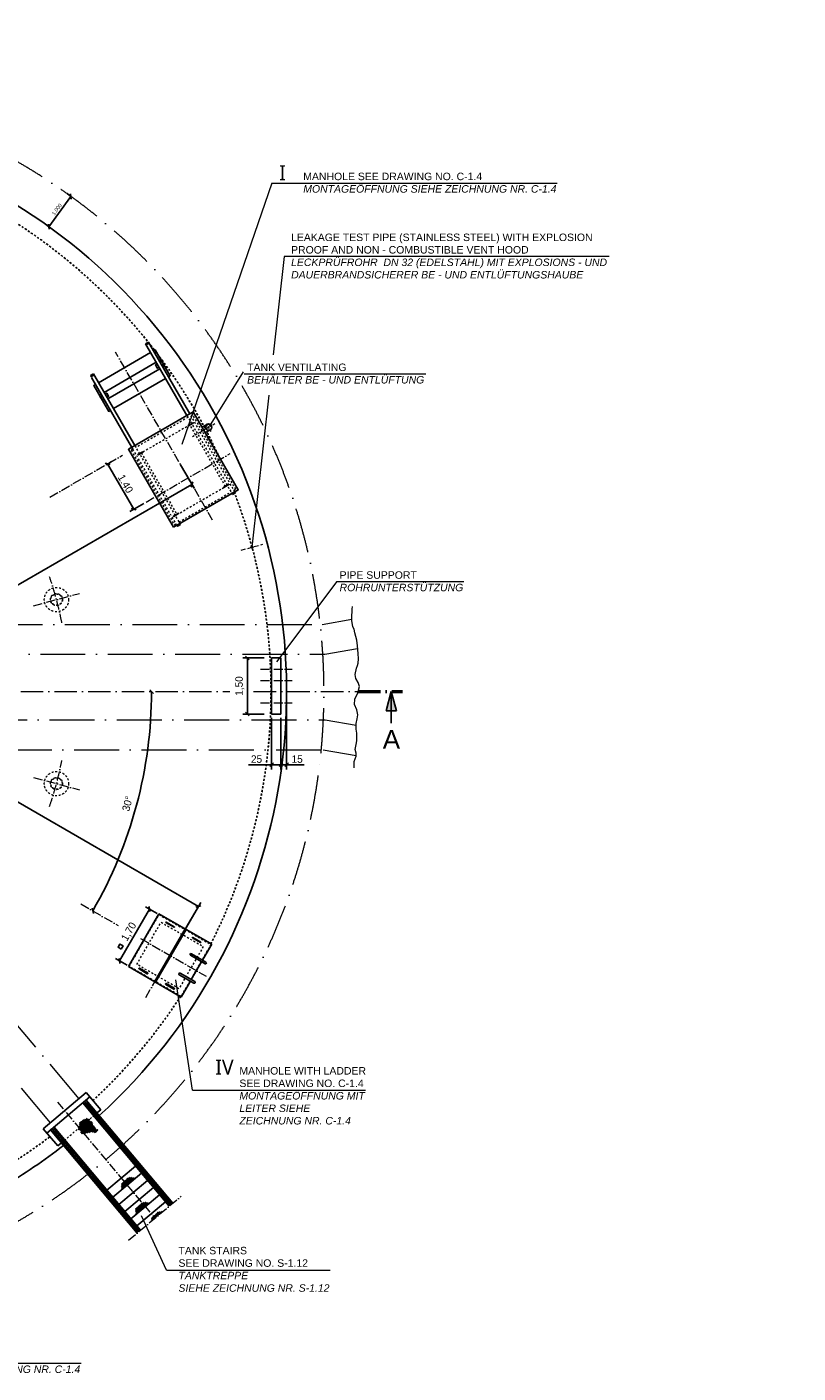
# Model space of a CAD drawing. Header units: millimetres. Extents: x -3395 to 5934498, y -177084 to 63013.
# Tile 43 of 256: x 49176 to 69784, y -18210 to 17762. Entities that reach past the tile are written whole.
import ezdxf

# ---------------------------------------------------------------- set-up
doc = ezdxf.new("R2010")
doc.units = ezdxf.units.MM
for name, pattern in [('ACAD_ISO02W100', [15, 12, -3]), ('ACAD_ISO10W100', [18, 12, -3, 0, -3]), ('JIS_02_1.0', [2, 1, -1])]:
    doc.linetypes.add(name, pattern=pattern)
doc.layers.add('Bemaßung', color=7, linetype='Continuous', lineweight=9)
doc.layers.add('Beschriftung', color=7, linetype='Continuous', lineweight=9)
doc.styles.add('LBB3.5M1000', font='isocp.shx', dxfattribs={"height": 3.5})
doc.dimstyles.new('DIN', dxfattribs={"dimtxt": 2.5, "dimasz": 2.5, "dimexe": 1.25, "dimexo": 0.625, "dimtad": 1, "dimtih": 1, "dimdec": 4, "dimdsep": 46, "dimlunit": 6, "dimtxsty": 'Standard', "dimcen": 2.5, "dimadec": 0, "dimazin": 0, "dimtfac": 1, "dimtdec": 4, "dimtmove": 0, "dimatfit": 3, "dimfxl": 0, "dimtvp": 1, "dimtolj": 1, "dimtzin": 0, "dimarcsym": 0})

# ---------------------------------------------------------------- blocks, each defined once
blk = doc.blocks.new('_Oblique')
at = {"color": 0, "linetype": 'ByBlock', "lineweight": -2}
blk.add_line((-0.5, -0.5), (0.5, 0.5), dxfattribs=at)
blk = doc.blocks.new('*D1')
at = {"layer": 'Bemaßung', "color": 0, "lineweight": -2, "transparency": 16777216}
blk.add_arc((40789, 0), 11921, 150, 180, dxfattribs=at)
at = {"layer": 'DEFPOINTS', "color": 0, "transparency": 16777216}
for p in [(29833, 6326), (30864, 5731), (29587, 4077), (22908, 0), (54595, 0)]:
    blk.add_point(p, dxfattribs=at)
at = {"layer": 'Bemaßung', "color": 0, "lineweight": -2, "transparency": 16777216, "xscale": 100, "yscale": 100, "zscale": 100}
for p, rotation in [((30466, 5960), 60.00000000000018), ((28869, 0), 270)]:
    blk.add_blockref('_Oblique', p, dxfattribs=dict(at, rotation=rotation))
at = {"layer": 'Bemaßung', "color": 0, "transparency": 16777216, "insert": (29058, 3124), "char_height": 200, "attachment_point": 5, "rotation": 75.0877}
blk.add_mtext('\\A1;30°', dxfattribs=at)
blk = doc.blocks.new('*D5')
at = {"layer": 'Bemaßung', "color": 0, "lineweight": -2, "transparency": 16777216}
for p, q in [((51385, 6117), (51439, 6148)), ((52031, 4874), (51331, 6086)), ((52304, 5031), (51922, 4811))]:
    blk.add_line(p, q, dxfattribs=at)
at = {"layer": 'DEFPOINTS', "color": 0, "transparency": 16777216}
for p in [(51331, 6086), (51331, 6086), (52358, 5063)]:
    blk.add_point(p, dxfattribs=at)
at = {"layer": 'Bemaßung', "color": 0, "lineweight": -2, "transparency": 16777216, "xscale": 100, "yscale": 100, "zscale": 100}
for p, rotation in [((51331, 6086), 120.0000000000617), ((52031, 4874), 300.0000000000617)]:
    blk.add_blockref('_Oblique', p, dxfattribs=dict(at, rotation=rotation))
at = {"layer": 'Bemaßung', "color": 0, "transparency": 16777216, "insert": (51810, 5555), "char_height": 200, "attachment_point": 5, "rotation": 300}
blk.add_mtext('\\A1;1.40', dxfattribs=at)
blk = doc.blocks.new('*D6')
at = {"layer": 'Bemaßung', "color": 0, "lineweight": -2, "transparency": 16777216}
for p, q in [((52653, -5926), (52345, -5748)), ((51653, -7196), (52453, -5810)), ((51853, -7312), (51545, -7134))]:
    blk.add_line(p, q, dxfattribs=at)
at = {"layer": 'DEFPOINTS', "color": 0, "transparency": 16777216}
for p in [(52453, -5810), (52708, -5957), (51908, -7343)]:
    blk.add_point(p, dxfattribs=at)
at = {"layer": 'Bemaßung', "color": 0, "lineweight": -2, "transparency": 16777216, "xscale": 100, "yscale": 100, "zscale": 100}
for p, rotation in [((52453, -5810), 60.00000000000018), ((51653, -7196), 240.0000000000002)]:
    blk.add_blockref('_Oblique', p, dxfattribs=dict(at, rotation=rotation))
at = {"layer": 'Bemaßung', "color": 0, "transparency": 16777216, "insert": (51909, -6420), "char_height": 200, "attachment_point": 5, "rotation": 60}
blk.add_mtext('\\A1;1,70', dxfattribs=at)
blk = doc.blocks.new('*D11')
at = {"layer": 'Bemaßung', "color": 0, "lineweight": -2, "transparency": 16777216}
for p, q in [((55514, 900), (54944, 900)), ((55069, -600), (55069, 900)), ((55514, -600), (54944, -600))]:
    blk.add_line(p, q, dxfattribs=at)
at = {"layer": 'DEFPOINTS', "color": 0, "transparency": 16777216}
for p in [(55069, 900), (55714, 900), (55714, -600)]:
    blk.add_point(p, dxfattribs=at)
at = {"layer": 'Bemaßung', "color": 0, "lineweight": -2, "transparency": 16777216, "xscale": 100, "yscale": 100, "zscale": 100}
for p, rotation in [((55069, 900), 90), ((55069, -600), 270)]:
    blk.add_blockref('_Oblique', p, dxfattribs=dict(at, rotation=rotation))
at = {"layer": 'Bemaßung', "color": 0, "transparency": 16777216, "insert": (54863, 150), "char_height": 200, "attachment_point": 5, "rotation": 90}
blk.add_mtext('\\A1;1,50', dxfattribs=at)
blk = doc.blocks.new('*D12')
at = {"layer": 'Bemaßung', "color": 0, "lineweight": -2, "transparency": 16777216}
for p, q in [((56114, -100), (56114, -2079)), ((55964, -700), (55964, -2079)), ((55964, -1954), (56114, -1954)), ((56114, -1954), (56581, -1954))]:
    blk.add_line(p, q, dxfattribs=at)
at = {"layer": 'DEFPOINTS', "color": 0, "transparency": 16777216}
for p in [(56114, 0), (55964, -600), (56114, -1954)]:
    blk.add_point(p, dxfattribs=at)
at = {"layer": 'Bemaßung', "color": 0, "lineweight": -2, "transparency": 16777216, "xscale": 100, "yscale": 100, "zscale": 100, "rotation": 180}
blk.add_blockref('_Oblique', (55964, -1954), dxfattribs=at)
at = {"layer": 'Bemaßung', "color": 0, "lineweight": -2, "transparency": 16777216, "xscale": 100, "yscale": 100, "zscale": 100}
blk.add_blockref('_Oblique', (56114, -1954), dxfattribs=at)
at = {"layer": 'Bemaßung', "color": 0, "transparency": 16777216, "insert": (56398, -1804), "char_height": 200, "attachment_point": 5}
blk.add_mtext('\\A1;15', dxfattribs=at)
blk = doc.blocks.new('*D13')
at = {"layer": 'Bemaßung', "color": 0, "lineweight": -2, "transparency": 16777216}
for p, q in [((55714, -700), (55714, -2079)), ((55964, -700), (55964, -2079)), ((55714, -1954), (55096, -1954)), ((55964, -1954), (55714, -1954))]:
    blk.add_line(p, q, dxfattribs=at)
at = {"layer": 'DEFPOINTS', "color": 0, "transparency": 16777216}
for p in [(55714, -600), (55964, -600), (55964, -1954)]:
    blk.add_point(p, dxfattribs=at)
at = {"layer": 'Bemaßung', "color": 0, "lineweight": -2, "transparency": 16777216, "xscale": 100, "yscale": 100, "zscale": 100, "rotation": 180}
blk.add_blockref('_Oblique', (55714, -1954), dxfattribs=at)
at = {"layer": 'Bemaßung', "color": 0, "lineweight": -2, "transparency": 16777216, "xscale": 100, "yscale": 100, "zscale": 100}
blk.add_blockref('_Oblique', (55964, -1954), dxfattribs=at)
at = {"layer": 'Bemaßung', "color": 0, "transparency": 16777216, "insert": (55312, -1804), "char_height": 200, "attachment_point": 5}
blk.add_mtext('\\A1;25', dxfattribs=at)
blk = doc.blocks.new('*D17')
at = {"layer": 'Bemaßung', "color": 0, "lineweight": -2, "transparency": 16777216}
for p, q in [((49763, 12423), (50349, 13233)), ((50349, 13233), (50247, 13307)), ((49763, 12423), (49662, 12496))]:
    blk.add_line(p, q, dxfattribs=at)
at = {"layer": 'DEFPOINTS', "color": 0, "transparency": 16777216}
for p in [(50349, 13233), (50349, 13233), (49763, 12423)]:
    blk.add_point(p, dxfattribs=at)
at = {"layer": 'Bemaßung', "color": 0, "lineweight": -2, "transparency": 16777216, "xscale": 100, "yscale": 100, "zscale": 100}
for p, rotation in [((50349, 13233), 54.15699660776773), ((49763, 12423), 234.1569966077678)]:
    blk.add_blockref('_Oblique', p, dxfattribs=dict(at, rotation=rotation))
at = {"layer": 'Bemaßung', "color": 0, "transparency": 16777216, "insert": (49975, 12887), "char_height": 100, "attachment_point": 5, "rotation": 54.157}
blk.add_mtext('\\A1;1.000', dxfattribs=at)
blk = doc.blocks.new('*D403')
at = {"layer": 'Bemaßung', "color": 0, "lineweight": -2, "transparency": 16777216}
for p, q in [((53284, 6059), (53650, 5425)), ((53587, 5534), (41593, -1391)), ((41289, -866), (41655, -1500))]:
    blk.add_line(p, q, dxfattribs=at)
at = {"layer": 'DEFPOINTS', "color": 0, "transparency": 16777216}
for p in [(52784, 6925), (40789, 0), (41593, -1391)]:
    blk.add_point(p, dxfattribs=at)
at = {"layer": 'Bemaßung', "color": 0, "lineweight": -2, "transparency": 16777216, "xscale": 100, "yscale": 100, "zscale": 100}
for p, rotation in [((53587, 5534), 29.99999999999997), ((41593, -1391), 210)]:
    blk.add_blockref('_Oblique', p, dxfattribs=dict(at, rotation=rotation))
at = {"layer": 'Bemaßung', "color": 0, "transparency": 16777216, "insert": (47515, 2308), "char_height": 200, "attachment_point": 5, "rotation": 30}
blk.add_mtext('\\A1;13.850', dxfattribs=at)
blk = doc.blocks.new('*D404')
at = {"layer": 'Bemaßung', "color": 0, "lineweight": -2, "transparency": 16777216}
for p, q in [((41039, 433), (41608, 1419)), ((41546, 1310), (53757, -5740)), ((53250, -6617), (53819, -5631))]:
    blk.add_line(p, q, dxfattribs=at)
at = {"layer": 'DEFPOINTS', "color": 0, "transparency": 16777216}
for p in [(40789, 0), (53757, -5740), (53000, -7050)]:
    blk.add_point(p, dxfattribs=at)
at = {"layer": 'Bemaßung', "color": 0, "lineweight": -2, "transparency": 16777216, "xscale": 100, "yscale": 100, "zscale": 100}
for p, rotation in [((41546, 1310), 149.9999999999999), ((53757, -5740), 329.9999999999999)]:
    blk.add_blockref('_Oblique', p, dxfattribs=dict(at, rotation=rotation))
at = {"layer": 'Bemaßung', "color": 0, "transparency": 16777216, "insert": (48244, -2335), "char_height": 200, "attachment_point": 5, "rotation": 330}
blk.add_mtext('\\A1;14.100', dxfattribs=at)
blk = doc.blocks.new('*D767')
at = {"layer": 'Bemaßung', "color": 0, "lineweight": -2, "transparency": 16777216}
blk.add_arc((40789, 0), 11716, 330, 0, dxfattribs=at)
at = {"layer": 'DEFPOINTS', "color": 0, "transparency": 16777216}
for p in [(22908, 0), (54595, 0), (52328, -2034), (50619, -5675), (51617, -6252)]:
    blk.add_point(p, dxfattribs=at)
at = {"layer": 'Bemaßung', "color": 0, "lineweight": -2, "transparency": 16777216, "xscale": 100, "yscale": 100, "zscale": 100}
for p, rotation in [((52506, 0), 90), ((50936, -5858), 239.9999999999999)]:
    blk.add_blockref('_Oblique', p, dxfattribs=dict(at, rotation=rotation))
at = {"layer": 'Bemaßung', "color": 0, "transparency": 16777216, "insert": (51864, -2994), "char_height": 200, "attachment_point": 5, "rotation": 74.8735}
blk.add_mtext('\\A1;30°', dxfattribs=at)

msp = doc.modelspace()

# ---------------------------------------------------------------- hatches: boundary and pattern name
for points in [[(58913.00614, 0), (58775.76457, -512.19248), (58913.00614, -512.19248)], [(58913.00614, 0), (58913.00614, -512.19248), (59050.2477, -512.19248)]]:
    msp.add_hatch(color=256).paths.add_polyline_path(points)
h = msp.add_hatch()
h.set_pattern_fill('NET', color=256, scale=10, style=0)
h.set_pattern_definition([(310, (49654.185, -10122.823), (24.3219, 20.4085), []), (40, (49654.185, -10122.823), (-20.4085, 24.3219), [])])
h.paths.add_polyline_path([(50852.96323, -11460.59923), (50848.76207, -11427.00077), (50783.91531, -11411.10022), (50721.94458, -11426.16912), (50696.82144, -11439.56379), (50673.3731, -11457.98126), (50608.0526, -11493.14211), (50586.27904, -11513.23406), (50582.92928, -11551.74348), (50574.55496, -11608.6705), (50556.13117, -11640.48264), (50549.43164, -11672.29479), (50554.45638, -11704.10694), (50599.6781, -11725.87311), (50616.42692, -11767.73123), (50633.17574, -11804.5663), (50676.72286, -11821.30955), (50677.71531, -11821.3379), (50685.73381, -11820.44724), (50718.32936, -11809.11346), (50736.75297, -11807.69672), (50742.42178, -11807.69672), (50794.8581, -11785.02916), (50830.28816, -11783.61242), (50843.04295, -11782.19568), (50858.63205, -11772.27864), (50878.47281, -11772.27864), (50894.06211, -11763.77821), (50929.49197, -11762.36147), (50967.75634, -11780.77894), (51006.12204, -11790.87183), (51026.77348, -11779.45143), (51053.5716, -11742.61636), (51072.07639, -11704.69414), (51064.12584, -11704.27583), (51028.69579, -11704.27583), (51007.43787, -11691.52531), (51007.43787, -11677.35805), (51008.85502, -11653.27375), (50996.10023, -11634.85628), (50980.51113, -11623.5225), (50964.92203, -11619.27241), (50943.66392, -11606.52189), (50930.90913, -11592.35463), (50929.49197, -11561.18664), (50925.24031, -11539.93582), (50913.90287, -11508.76783), (50906.8169, -11498.85078), (50892.64476, -11493.18396), (50871.38684, -11486.10026), (50855.79774, -11483.26679)])
h = msp.add_hatch()
h.set_pattern_fill('NET', color=256, scale=10, style=0)
h.set_pattern_definition([(310, (50204.122, -10786.09), (24.3219, 20.4085), []), (40, (50204.122, -10786.09), (-20.4085, 24.3219), [])])
h.paths.add_polyline_path([(52068.20582, -13007.6189), (52046.72838, -12997.16645), (52033.62875, -12994.54736), (52019.21921, -12992.5831), (52002.84462, -12989.96401), (51992.36499, -12984.07124), (51980.57526, -12980.1426), (51960.92591, -12984.72595), (51949.79114, -12987.99975), (51924.24701, -12986.6902), (51912.45729, -12987.99975), (51900.01261, -12990.61885), (51884.94812, -12995.2022), (51875.12344, -12995.85691), (51856.12885, -13004.36877), (51834.51464, -13031.86888), (51788.01087, -13066.57117), (51772.29143, -13079.66639), (51760.5017, -13094.72599), (51751.33198, -13105.20211), (51734.95739, -13115.67836), (51716.61794, -13132.04738), (51706.79327, -13149.72595), (51706.13831, -13172.64258), (51707.44822, -13187.70218), (51702.20841, -13206.69029), (51702.20841, -13226.33311), (51705.48336, -13252.52355), (51710.72318, -13275.4403), (51712.68804, -13287.88068), (51721.57744, -13298.47465)])
h = msp.add_hatch()
h.set_pattern_fill('NET', color=256, scale=10, style=0)
h.set_pattern_definition([(310, (50579.736, -11451.696), (24.3219, 20.4085), []), (40, (50579.736, -11451.696), (-20.4085, 24.3219), [])])
h.paths.add_polyline_path([(52443.82, -13673.2253), (52422.34256, -13662.77285), (52409.24292, -13660.15375), (52394.83339, -13658.1895), (52378.4588, -13655.5704), (52367.97917, -13649.67763), (52356.18944, -13645.74899), (52336.54009, -13650.33234), (52325.40531, -13653.60615), (52299.86119, -13652.2966), (52288.07147, -13653.60615), (52275.62679, -13656.22524), (52260.5623, -13660.80859), (52250.73762, -13661.4633), (52231.74303, -13669.97517), (52210.12882, -13697.47527), (52163.62505, -13732.17757), (52147.90561, -13745.27279), (52136.11588, -13760.33238), (52126.94616, -13770.80851), (52110.57157, -13781.28476), (52092.23212, -13797.65378), (52082.40745, -13815.33234), (52081.75249, -13838.24897), (52083.0624, -13853.30857), (52077.82258, -13872.29668), (52077.82258, -13891.93951), (52081.09754, -13918.12994), (52086.33735, -13941.04669), (52088.30221, -13953.48707), (52097.19161, -13964.08105)])
h = msp.add_hatch()
h.set_pattern_fill('NET', color=256, scale=10, style=0)
h.set_pattern_definition([(310, (51007.173, -11698.298), (24.3219, 20.4085), []), (40, (51007.173, -11698.298), (-20.4085, 24.3219), [])])
h.paths.add_polyline_path([(52506.13388, -14145.52913), (52800.06416, -13898.89234), (52795.41663, -13896.279), (52783.6269, -13892.35036), (52763.97755, -13896.93371), (52752.84278, -13900.20751), (52727.29865, -13898.89797), (52715.50893, -13900.20751), (52703.06425, -13902.82661), (52687.99976, -13907.40996), (52678.17508, -13908.06467), (52659.18049, -13916.57653), (52637.56628, -13944.07664), (52591.06251, -13978.77894), (52575.34307, -13991.87415), (52563.55334, -14006.93375), (52554.38362, -14017.40987), (52538.00903, -14027.88612), (52519.66958, -14044.25514), (52509.84491, -14061.93371), (52509.18995, -14084.85034), (52510.49986, -14099.90994), (52505.26004, -14118.89805), (52505.26004, -14138.54087)])
at = {"layer": 'Beschriftung'}
for points in [[(54029.82376, 7151.1373, 0.4142135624), (53945.67376, 7066.9873), (53959.26643, 7066.9873, -0.316340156), (54029.82376, 7137.54463)], [(53959.26643, 7066.9873), (53945.67376, 7066.9873, 0.1989123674), (53970.32073, 7007.48426, -0.1800703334)], [(54029.82376, 7151.1373), (54029.82376, 7137.54463, -0.1800703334), (54089.3268, 7126.49033, 0.1989123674)]]:
    msp.add_hatch(color=256, dxfattribs=at).paths.add_polyline_path(points)

# ---------------------------------------------------------------- linework, layer by layer
at = {"linetype": 'ACAD_ISO10W100', "lineweight": 18, "ltscale": 20}
for p, q in [((54138.89455, 4578.07116), (51543.89455, 9072.743)), ((49791.63518, 5197.41825), (51733.08774, 6318.31641)), ((52358.06152, 5062.56443), (54609.72757, 6362.56443)), ((49353.03156, 2294.60672), (50578.44455, 2622.95514)), ((55414.44271, 600), (56264.44271, 600)), ((55414.44271, 300), (56264.44271, 300)), ((55414.44271, -300), (56264.44271, -300)), ((49353.03156, -2294.60672), (50578.44455, -2622.95514)), ((50619.31486, -5675.27933), (51617.42517, -6251.53859)), ((52353.49242, -8170.47836), (53647.30938, -5929.52164)), ((52214.13921, -6596.0516), (53966.01922, -7607.5)), ((49993.51849, -10968.99038), (52595.81064, -14070.2814)), ((51891.04975, -14661.646), (53300.57153, -13478.9168))]:
    msp.add_line(p, q, dxfattribs=at)
for p, q in [((52345.88793, 9293.28698), (52423.83022, 9338.28698)), ((53450.88793, 7379.37084), (52345.88793, 9293.28698)), ((52350.88793, 9284.62673), (52428.83022, 9329.62673)), ((52423.83022, 9338.28698), (53528.83022, 7424.37084)), ((52630.88793, 8799.6525), (51236.90116, 7994.83387)), ((52756.61868, 8872.24319), (52708.83022, 8844.6525)), ((52756.61868, 8872.24319), (52856.61868, 8699.03811)), ((52856.61868, 8699.03811), (52808.83022, 8671.44742)), ((50951.90116, 8488.46835), (50873.95888, 8443.46835)), ((50956.90116, 8479.80809), (50878.95888, 8434.80809)), ((50903.95888, 8391.50682), (52008.95888, 6477.59068)), ((52056.90116, 6574.55221), (50951.90116, 8488.46835)), ((52730.88793, 8626.44742), (51336.90116, 7821.62879)), ((51158.95888, 7949.83387), (51111.17041, 7922.24319)), ((51111.17041, 7922.24319), (51211.17041, 7749.03811)), ((51258.95888, 7776.62879), (51211.17041, 7749.03811)), ((53614.51614, 7186.3212), (53484.61233, 7111.3212)), ((53490.61233, 7100.92889), (53620.51614, 7175.92889)), ((53987.74876, 7139.86334), (53857.84495, 7064.86334)), ((54071.89876, 6994.11126), (53941.99495, 6919.11126)), ((52142.27296, 6336.3212), (52272.17677, 6411.3212)), ((52278.17677, 6400.92889), (52148.27296, 6325.92889)), ((54564.51614, 5540.87293), (54434.61233, 5465.87293)), ((54440.61233, 5455.48063), (54570.51614, 5530.48063)), ((54670.88793, 5266.26886), (54655.88793, 5292.24962)), ((54665.88793, 5274.92911), (54743.83022, 5319.92911)), ((54670.88793, 5266.26886), (54748.83022, 5311.26886)), ((54733.83022, 5337.24962), (54748.83022, 5311.26886)), ((53092.27296, 4690.87293), (53222.17677, 4765.87293)), ((53228.17677, 4755.48063), (53098.27296, 4680.48063)), ((53183.95888, 4442.43098), (53198.95888, 4416.45022)), ((53271.90116, 4470.11047), (53193.95888, 4425.11047)), ((53276.90116, 4461.45022), (53198.95888, 4416.45022)), ((53276.90116, 4461.45022), (53261.90116, 4487.43098)), ((55714.44271, -600), (55714.44271, 900)), ((55714.44271, 900), (55964.44271, 900)), ((55964.44271, 900), (55964.44271, -600)), ((58913.00614, 0), (58775.76457, -512.19248)), ((58913.00614, 0), (58913.00614, -839.91397)), ((58913.00614, 0), (59050.2477, -512.19248)), ((55964.44271, -600), (55714.44271, -600)), ((58775.76457, -512.19248), (58913.00614, -512.19248)), ((59050.2477, -512.19248), (58913.00614, -512.19248)), ((51887.0902, -7348.3107), (52702.0902, -5936.6893)), ((52702.0902, -5936.6893), (54113.7116, -6751.6893)), ((52588.13776, -7753.0607), (53403.13776, -6341.4393)), ((52614.11852, -7768.0607), (53429.11852, -6356.4393)), ((53108.08366, -6293.48799), (52891.57731, -6168.48799)), ((52897.57731, -6158.09568), (53114.08366, -6283.09568)), ((53818.22449, -6703.48799), (53601.71814, -6578.48799)), ((53607.71814, -6568.09568), (53824.22449, -6693.09568)), ((54113.7116, -6751.6893), (53868.2866, -7176.77787)), ((53935.06927, -7271.10689), (53545.35784, -7046.10689)), ((53569.50784, -7004.27787), (53959.21927, -7229.27787)), ((53298.7116, -8163.3107), (51887.0902, -7348.3107)), ((52173.57731, -7412.10047), (52390.08366, -7537.10047)), ((52402.08366, -7516.31586), (52185.57731, -7391.31586)), ((53269.50784, -7523.89311), (53659.21927, -7748.89311)), ((53844.1366, -7218.60689), (53568.2866, -7696.39311)), ((52883.71814, -7822.10047), (53100.22449, -7947.10047)), ((53112.22449, -7926.31586), (52895.71814, -7801.31586)), ((53635.06927, -7790.72213), (53245.35784, -7565.72213)), ((53544.1366, -7738.22213), (53298.7116, -8163.3107)), ((49611.82144, -11680.89442), (50760.8881, -10716.71301)), ((50760.8881, -10716.71301), (51146.56067, -11176.33967)), ((49708.23958, -11795.80109), (50857.30625, -10831.61967)), ((50665.79514, -10992.31658), (52978.83286, -13748.88759)), ((50731.82509, -11015.23531), (53006.29555, -13725.84366)), ((50757.72047, -10915.18206), (53070.75819, -13671.75308)), ((50768.82503, -10984.18866), (53043.2955, -13694.79702)), ((51146.56067, -11176.33967), (51046.97489, -11259.90206)), ((49997.49401, -12140.52109), (49611.82144, -11680.89442)), ((49899.75069, -11635.10419), (49807.82536, -11712.2387)), ((49807.82536, -11712.2387), (52120.86308, -14468.80972)), ((49873.85531, -11735.15743), (52148.32578, -14445.76578)), ((49899.75069, -11635.10419), (52212.78842, -14391.6752)), ((49910.85526, -11704.11079), (52185.32572, -14414.71914)), ((50097.07978, -12056.9587), (49997.49401, -12140.52109)), ((51313.88343, -13320.40196), (52079.92788, -12677.61435)), ((51474.58034, -13511.91307), (52240.62478, -12869.12546)), ((51635.27724, -13703.42418), (52401.32168, -13060.63657)), ((51795.97414, -13894.93529), (52562.01858, -13252.14768)), ((51956.67104, -14086.4464), (52722.71549, -13443.65879)), ((52117.36795, -14277.95751), (52883.41239, -13635.1699))]:
    msp.add_line(p, q)
at = {"linetype": 'JIS_02_1.0', "lineweight": 18, "ltscale": 50}
for p, q in [((53480.88793, 7327.40932), (52086.90116, 6522.59068)), ((53450.88793, 7379.37084), (54655.88793, 5292.24962)), ((54733.83022, 5337.24962), (53528.83022, 7424.37084)), ((53606.61868, 7400), (53558.83022, 7372.40932)), ((54756.61868, 5408.14157), (53606.61868, 7400)), ((53533.4136, 7126.79492), (52234.3755, 6376.79492)), ((54483.4136, 5481.34665), (53533.4136, 7126.79492)), ((52008.95888, 6477.59068), (51961.17041, 6450)), ((53183.95888, 4442.43098), (51978.95888, 6529.55221)), ((52056.90116, 6574.55221), (53261.90116, 4487.43098)), ((51961.17041, 6450), (53111.17041, 4458.14157)), ((52234.3755, 6376.79492), (53184.3755, 4731.34665)), ((53184.3755, 4731.34665), (54483.4136, 5481.34665)), ((54708.83022, 5380.55089), (54756.61868, 5408.14157)), ((53236.90116, 4530.73225), (54630.88793, 5335.55089)), ((53111.17041, 4458.14157), (53158.95888, 4485.73225)), ((51907.58058, -7342.82032), (52707.58058, -5957.17968)), ((52707.58058, -5957.17968), (54093.22122, -6757.17968)), ((52112.48439, -7287.91651), (52762.48439, -6162.08349)), ((52762.48439, -6162.08349), (53888.31741, -6812.08349)), ((53888.31741, -6812.08349), (53238.31741, -7937.91651)), ((54093.22122, -6757.17968), (53855.29622, -7169.27787)), ((53293.22122, -8142.82032), (51907.58058, -7342.82032)), ((53238.31741, -7937.91651), (52112.48439, -7287.91651)), ((53831.14622, -7211.10689), (53555.29622, -7688.89311)), ((53531.14622, -7730.72213), (53293.22122, -8142.82032)), ((50097.07978, -12056.9587), (51046.97489, -11259.90206))]:
    msp.add_line(p, q, dxfattribs=at)
at = {"linetype": 'ACAD_ISO10W100', "lineweight": 18, "ltscale": 5}
for p, q in [((53596.81106, 6816.9873), (54203.02884, 7166.9873)), ((54096.89876, 6950.80999), (53962.74876, 7183.16461)), ((50722.87407, -10966.99717), (53024.79553, -13710.32034)), ((49864.90429, -11686.9193), (52166.82575, -14430.24246))]:
    msp.add_line(p, q, dxfattribs=at)
at = {"linetype": 'ACAD_ISO10W100', "lineweight": 18, "ltscale": 10}
msp.add_line((54901.52902, 3781.32213), (55479.33268, 3936.14416), dxfattribs=at)
at = {"linetype": 'ACAD_ISO10W100', "lineweight": 13, "ltscale": 100}
for p, q in [((57065.56668, 1796.77861), (57857.85663, 1936.48071)), ((46592.66409, 1796.77861), (57065.56668, 1796.77861)), ((57134.07661, 996.77861), (58014.34158, 1151.99308)), ((45935.30359, 996.77861), (57134.07661, 996.77861)), ((46179.01164, -751.50869), (57147.18887, -751.50869)), ((57147.18887, -751.50869), (57970.41524, -896.66571)), ((46837.93402, -1551.50869), (57090.77534, -1551.50869)), ((57090.77534, -1551.50869), (57970.41524, -1706.61294)), ((50569.37699, -10877.40991), (45089.44271, -4346.67853)), ((49803.33255, -11520.19752), (44089.44271, -4710.64877))]:
    msp.add_line(p, q, dxfattribs=at)
at = {"linetype": 'ACAD_ISO10W100', "lineweight": 18, "ltscale": 50}
for p, q in [((22907.56683, 0), (54595.45012, 0)), ((55234.12673, 0), (58026.77258, 0))]:
    msp.add_line(p, q, dxfattribs=at)
at = {"linetype": 'ACAD_ISO10W100', "lineweight": 50, "ltscale": 50}
msp.add_line((58023.58467, 0), (59213.00614, 0), dxfattribs=at)
for points in [[(52480.88793, 9059.46013), (51086.90116, 8254.64149)], [(52424.50009, 9327.12673), (52434.50009, 9309.80622), (52365.21806, 9269.80622), (52355.21806, 9287.12673)], [(52958.83022, 8411.6398), (53006.61868, 8439.23048), (52606.61868, 9132.05081), (52558.83022, 9104.46013)], [(52705.88793, 8669.74869), (52658.25654, 8642.24869), (52608.25654, 8728.85123), (52655.88793, 8756.35123)], [(52733.83022, 8801.35123), (52781.46162, 8828.85123), (52831.46162, 8742.24869), (52783.83022, 8714.74869)], [(50883.289, 8437.30809), (50893.289, 8419.98759), (50962.57104, 8459.98759), (50952.57104, 8477.30809)], [(51486.90116, 7561.82117), (52880.88793, 8366.6398)], [(51008.95888, 8209.64149), (50961.17041, 8182.05081), (51361.17041, 7489.23048), (51408.95888, 7516.82117)], [(51311.90116, 7864.93006), (51359.53256, 7892.43006), (51309.53256, 7979.0326), (51261.90116, 7951.5326)], [(51183.95888, 7906.5326), (51136.32748, 7879.0326), (51186.32748, 7792.43006), (51233.95888, 7819.93006)], [(54739.50009, 5317.42911), (54729.50009, 5334.74962), (54660.21806, 5294.74962), (54670.21806, 5277.42911)], [(53198.289, 4427.61047), (53188.289, 4444.93098), (53257.57104, 4484.93098), (53267.57104, 4467.61047)]]:
    msp.add_lwpolyline(points)
for points in [[(53092.86914, 4389.8403), (51887.86914, 6476.96152), (53619.91995, 7476.96152), (54824.91995, 5389.8403)], [(51697.41396, -6879.32895), (51612.27918, -6830.17636), (51661.62703, -6744.70337), (51746.76181, -6793.85595)]]:
    msp.add_lwpolyline(points, close=True)
at = {"lineweight": 13}
msp.add_lwpolyline([(57923.51562, -2035.94131), (57923.51562, -1975.02311), (57923.51562, -1871.8791), (57970.41524, -1721.85113), (57970.41524, -1646.83726), (57951.65519, -1543.69302), (57970.41524, -1412.41864), (57989.17496, -1318.65119), (57989.17496, -1112.36293), (57970.41524, -999.84212), (57970.41524, -849.81416), (57998.55481, -727.91656), (58017.31453, -624.77232), (57989.17496, -484.12137), (57932.89548, -343.47019), (57942.27534, -202.81902), (58017.31453, -34.0377), (58064.21381, 134.74362), (58026.69438, 247.26465), (57961.03505, 350.40867), (57951.65519, 453.55291), (57979.7951, 622.33423), (58007.93467, 697.3481), (58026.69438, 762.9854), (58036.07424, 875.50621), (58026.69438, 1016.15739), (58007.93467, 1222.44564), (57989.17496, 1372.47361), (57961.03505, 1475.61785), (57942.27534, 1569.38507), (57923.51562, 1672.52931), (57885.9962, 1728.78983), (57857.85663, 1897.57115), (57857.85663, 2038.22232), (57867.23649, 2122.61298), (57867.23649, 2207.00365), (57879.0422, 2277.81434)], dxfattribs=at)
msp.add_circle((54029.82376, 7066.9873), 84.15)
at = {"linetype": 'JIS_02_1.0', "ltscale": 10}
msp.add_circle((55190.43085, 3858.73314), 19, dxfattribs=at)
at = {"linetype": 'JIS_02_1.0', "lineweight": 18, "ltscale": 50}
for centre, radius in [((49965.73806, 2458.78093), 325), ((49965.73806, 2458.78093), 161.95), ((49965.73806, 2458.78093), 150.95), ((49965.73806, -2458.78093), 325), ((49965.73806, -2458.78093), 161.95), ((49965.73806, -2458.78093), 150.95)]:
    msp.add_circle(centre, radius, dxfattribs=at)
at = {"linetype": 'ACAD_ISO10W100', "lineweight": 13, "ltscale": 100}
msp.add_arc((40789.44271, 0), 16325, 189.98200399, 174.084252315, dxfattribs=at)
at = {"linetype": 'Continuous'}
for start, end in [(312.318634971, 178.371022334), (300.343206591, 307.681365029)]:
    msp.add_arc((40789.44271, 0), 15325, start, end, dxfattribs=at)
at = {"linetype": 'JIS_02_1.0', "lineweight": 18, "ltscale": 50}
for centre, radius, start, end in [((40789.44271, 0), 14919, 28.172208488, 140.625924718), ((40789.44271, 0), 14909, 28.170982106, 140.619580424), ((40759.44271, 51.96152), 14909, 24.901027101, 27.523739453), ((40759.44271, 51.96152), 14919, 24.487357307, 27.525400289), ((40789.44271, 0), 14909, 333.133633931, 20.580627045), ((40789.44271, 0), 14919, 333.131531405, 20.586998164), ((40789.44271, 0), 14909, 312.883491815, 326.866366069), ((40789.44271, 0), 14919, 312.881557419, 326.868468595), ((40789.44271, 0), 14909, 300.35278307, 307.116508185), ((40789.44271, 0), 14919, 300.352546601, 307.118442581)]:
    msp.add_arc(centre, radius, start, end, dxfattribs=at)
for centre, radius, start, end in [((53487.61233, 7106.12505), 6, 120, 300), ((53617.51614, 7181.12505), 6, 300, 120), ((52145.27296, 6331.12505), 6, 120, 300), ((52275.17677, 6406.12505), 6, 300, 120), ((54437.61233, 5460.67678), 6, 120, 300), ((54567.51614, 5535.67678), 6, 300, 120), ((53095.27296, 4685.67678), 6, 120, 300), ((53225.17677, 4760.67678), 6, 300, 120), ((52894.57731, -6163.29184), 6, 60, 240), ((53111.08366, -6288.29184), 6, 240, 60), ((53604.71814, -6573.29184), 6, 60, 240), ((53821.22449, -6698.29184), 6, 240, 60), ((53557.43284, -7025.19238), 24.15, 60, 240), ((52179.57731, -7401.70816), 12, 60, 240), ((52396.08366, -7526.70816), 12, 240, 60), ((53257.43284, -7544.80762), 24.15, 60, 240), ((53947.14427, -7250.19238), 24.15, 240, 60), ((52889.71814, -7811.70816), 12, 60, 240), ((53647.14427, -7769.80762), 24.15, 240, 60), ((53106.22449, -7936.70816), 12, 240, 60), ((50750.32506, -10999.71199), 24.15, 40, 220), ((49892.35528, -11719.63411), 24.15, 40, 220)]:
    msp.add_arc(centre, radius, start, end)
at = {"linetype": 'ACAD_ISO02W100', "lineweight": 18, "ltscale": 10}
msp.add_arc((40864.44271, -129.90381), 14909, 21.489116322, 21.514340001, dxfattribs=at)
at = {"linetype": 'ACAD_ISO10W100', "lineweight": 18, "ltscale": 20}
for start, end in [(11.17361695, 18.82638305), (341.17361695, 348.82638305)]:
    msp.add_arc((40789.44271, 0), 9500, start, end, dxfattribs=at)
at = {"layer": 'Beschriftung', "lineweight": 13}
for p, q in [((55721.94633, 13590.56288), (53317.17215, 6605.52608)), ((55721.94633, 13590.56288), (63349.64841, 13590.56288)), ((56046.90651, 11624.60843), (55757.79956, 9003.20467)), ((64737.36419, 11624.60843), (56046.90651, 11624.60843)), ((54955.09182, 8542.07479), (54042.7683, 7086.63628)), ((54985.09182, 8490.11326), (59840.31045, 8490.11326)), ((55638.16093, 7918.41178), (55190.43085, 3858.73314)), ((57455.96967, 2939.192), (55841.62712, 791.91798)), ((57455.96967, 2939.192), (60854.27923, 2939.192)), ((53599.46762, -10653.35877), (53152.9241, -7703.54319)), ((53599.46762, -10653.35877), (58225.13815, -10653.35877)), ((52902.79523, -15457.03961), (52240.07716, -14005.56515)), ((52902.79523, -15457.03961), (57275.86766, -15457.03961)), ((42995.96392, -17949.22398), (50623.666, -17949.22398))]:
    msp.add_line(p, q, dxfattribs=at)
at = {"layer": 'Beschriftung'}
msp.add_circle((55190.43085, 3858.73314), 30, dxfattribs=at)
msp.add_arc((54044.72572, 7052.08534), 86.74883, 59.059982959, 210.940017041, dxfattribs=at)

# ---------------------------------------------------------------- texts
at = {"layer": 'Beschriftung', "attachment_point": 1, "style": 'LBB3.5M1000'}
for s, insert, char_height, width in [('\\pi911.06;{\\fArial|b0|i0|c0|p34;TOP VIEW\\P\\pi338.42;\\fArial|b0|i1|c0|p34;DRAUFSICHT}', (27420.81927, 17752.64344), 500, 5212.9838851), ('{\\fSegoe UI|b0|i0|c0|p34;\\H2x;\\C256;I}', (55917.69402, 14063.99642), 200, 517.2088703), ('{\\fArial|b0|i0|c0|p34;\\C256;MANHOLE SEE DRAWING NO. C-1.4\\P\\fArial|b0|i1|c0|p34;MONTAGEÖFFNUNG SIEHE ZEICHNUNG NR. C-1.4}', (56560.32083, 13866.77281), 200, 6779.5439945), ('{\\fArial|b0|i0|c0|p34;LEAKAGE TEST PIPE (STAINLESS STEEL) WITH EXPLOSION\\PPROOF AND NON - COMBUSTIBLE VENT HOOD\\P\\fArial|b0|i1|c0|p34;LECKPRÜFROHR  DN 32 (EDELSTAHL) MIT EXPLOSIONS - UND\\PDAUERBRANDSICHERER BE - UND ENTLÜFTUNGSHAUBE}', (56235.19025, 12239.16391), 200, 8679.8278186), ('{\\fArial|b0|i0|c0|p34;\\C256;TANK VENTILATING\\P\\fArial|b0|i1|c0|p34;BEHÄLTER BE - UND ENTLÜFTUNG}', (55060.68892, 8766.32319), 200, 6779.5439945), ('{\\fArial|b0|i0|c0|p34;\\C256;PIPE SUPPORT\\P\\fArial|b0|i1|c0|p34;ROHRUNTERSTÜTZUNG}', (57531.56678, 3215.40193), 200, 6779.5439945), ('{\\fArial|b0|i0|c0|p34;A}', (58683.71469, -1026.64518), 500, 335.8461916), ('{\\fSegoe UI|b0|i0|c0|p34;\\H2x;\\C256;IV}', (54210.95811, -9835.92957), 200, 517.2088703), ('{\\fArial|b0|i0|c0|p34;\\C256;MANHOLE WITH LADDER\\PSEE DRAWING NO. C-1.4\\P\\fArial|b0|i1|c0|p34;MONTAGEÖFFNUNG MIT\\PLEITER SIEHE\\PZEICHNUNG NR. C-1.4}', (54853.58492, -10033.15318), 200, 7399.5425203), ('{\\fArial|b0|i0|c0|p34;\\C256;TANK STAIRS\\PSEE DRAWING NO. S-1.12\\P\\fArial|b0|i1|c0|p34;TANKTREPPE\\PSIEHE ZEICHNUNG NR. S-1.12}', (53225.71184, -14836.83402), 200, 7399.5425203), ('{\\fArial|b0|i0|c0|p34;\\C256;MANHOLE SEE DRAWING NO. C-1.4\\P\\fArial|b0|i1|c0|p34;MONTAGEÖFFNUNG SIEHE ZEICHNUNG NR. C-1.4}', (43834.33842, -17673.01404), 200, 6779.5439945)]:
    msp.add_mtext(s, dxfattribs=dict(at, insert=insert, char_height=char_height, width=width))

# ---------------------------------------------------------------- dimensions: what is measured, and where the dimension line sits
at = {"layer": 'Bemaßung'}
dim = msp.add_linear_dim(base=(50348.81181, 13233.44578), p1=(49763.24556, 12422.82123), p2=(50348.81181, 13233.44578), angle=234.156996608, dimstyle='DIN', override={"dimscale": 100, "dimtxt": 1, "dimasz": 1, "dimexo": 0, "dimgap": 0.5, "dimtih": 0, "dimblk1": 'Oblique', "dimblk2": 'Oblique', "dimsah": 1, "dimtmove": 2}, dxfattribs=at)
dim.commit()
dim.dimension.update_dxf_attribs({"geometry": '*D17', "text_midpoint": (49974.96623, 12886.69013)})
for base, p1, p2, angle, override, picture, middle in [((41592.74426, -1391.35911), (52783.89455, 6925), (40789.44271, 0), 210, {"dimscale": 100, "dimtxt": 2, "dimasz": 1, "dimexo": 10, "dimgap": 0.5, "dimtih": 0, "dimblk1": 'Oblique', "dimblk2": 'Oblique', "dimsah": 1, "dimtmove": 2}, '*D403', (47514.97018, 2308.3738)), ((53756.89632, -5739.71149), (40789.44271, 0), (53000.4009, -7050), 330, {"dimscale": 100, "dimtxt": 2, "dimasz": 1, "dimexo": 5, "dimgap": 0.5, "dimtih": 0, "dimblk1": 'Oblique', "dimblk2": 'Oblique', "dimsah": 1, "dimtmove": 2}, '*D404', (48243.66218, -2334.59478))]:
    dim = msp.add_linear_dim(base=base, p1=p1, p2=p2, angle=angle, dimstyle='DIN', override=override, dxfattribs=at)
    dim.commit()
    dim.dimension.update_dxf_attribs({"geometry": picture, "text_midpoint": middle, "dimtype": 161})
for base, line1, picture, middle in [((29587.46697, 4077.18573), ((30863.64722, 5730.6607), (29833.10925, 6325.64207)), '*D1', (29058.05558, 3124.17715)), ((52327.54426, -2034.47861), ((50619.31486, -5675.27933), (51617.42517, -6251.53859)), '*D767', (51863.55243, -2993.52576))]:
    dim = msp.add_angular_dim_2l(base=base, line1=line1, line2=((22907.56683, 0), (54595.45012, 0)), dimstyle='DIN', override={"dimscale": 100, "dimtxt": 2, "dimasz": 1, "dimgap": 0.5, "dimtih": 0, "dimblk1": 'Oblique', "dimblk2": 'Oblique', "dimsah": 1, "dimtmove": 2}, dxfattribs=at)
    dim.commit()
    dim.dimension.update_dxf_attribs({"geometry": picture, "text_midpoint": middle, "dimtype": 162})
for base, p1, p2, angle, text, picture, middle in [((51330.59597, 6085.93768), (52358.06152, 5062.56443), (51330.59597, 6085.93768), 300, '1.40', '*D5', (51810.49978, 5554.71989)), ((52453.28334, -5810.3611), (51907.58058, -7342.82032), (52707.58058, -5957.17968), 60, '1,70', '*D6', (51908.94578, -6419.84809))]:
    dim = msp.add_linear_dim(base=base, p1=p1, p2=p2, angle=angle, text=text, dimstyle='DIN', override={"dimscale": 100, "dimtxt": 2, "dimasz": 1, "dimgap": 0.5, "dimtih": 0, "dimblk1": 'Oblique', "dimblk2": 'Oblique', "dimsah": 1, "dimtmove": 2}, dxfattribs=at)
    dim.commit()
    dim.dimension.update_dxf_attribs({"geometry": picture, "text_midpoint": middle})
dim = msp.add_linear_dim(base=(55069.36769, 900), p1=(55714.44271, -600), p2=(55714.44271, 900), angle=90, text='1,50', dimstyle='DIN', override={"dimscale": 100, "dimtxt": 2, "dimasz": 1, "dimexo": 2, "dimgap": 0.5, "dimtih": 0, "dimblk1": 'Oblique', "dimblk2": 'Oblique', "dimsah": 1, "dimtmove": 2}, dxfattribs=at)
dim.commit()
dim.dimension.update_dxf_attribs({"geometry": '*D11', "text_midpoint": (54863.32858, 150), "dimtype": 160})
dim = msp.add_linear_dim(base=(56114.44271, -1954.28737), p1=(55964.44271, -600), p2=(56114.44271, 0), text='15', dimstyle='DIN', override={"dimscale": 100, "dimtxt": 2, "dimasz": 1, "dimexo": 1, "dimgap": 0.5, "dimtih": 0, "dimblk1": 'Oblique', "dimblk2": 'Oblique', "dimsah": 1}, dxfattribs=at)
dim.commit()
dim.dimension.update_dxf_attribs({"geometry": '*D12', "text_midpoint": (56397.77604, -1804.28737)})
dim = msp.add_linear_dim(base=(55964.44271, -1954.28737), p1=(55714.44271, -600), p2=(55964.44271, -600), text='25', dimstyle='DIN', override={"dimscale": 100, "dimtxt": 2, "dimasz": 1, "dimexo": 1, "dimgap": 0.5, "dimtih": 0, "dimblk1": 'Oblique', "dimblk2": 'Oblique', "dimsah": 1}, dxfattribs=at)
dim.commit()
dim.dimension.update_dxf_attribs({"geometry": '*D13', "text_midpoint": (55312.42587, -1954.28737), "dimtype": 160})

doc.saveas('drawing.dxf')
